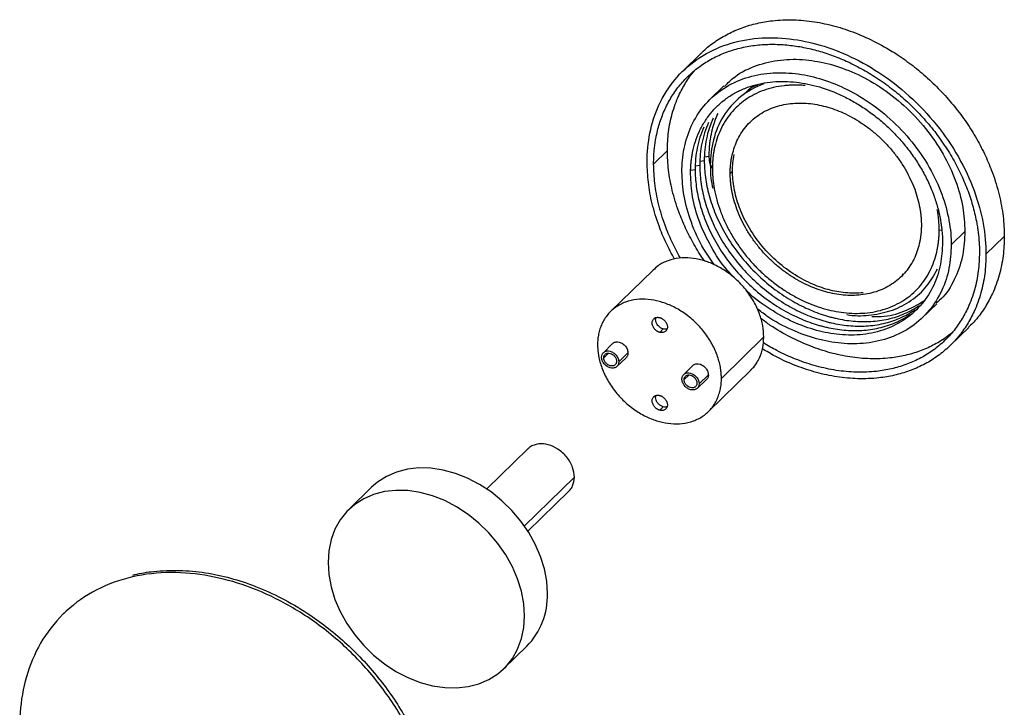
# Paper-space layout '_Trimétrica' of a CAD drawing. Header units: millimetres. Extents: x -3039 to -2574, y -234 to 221.
# Tile 3 of 3: x -2775 to -2574, y 81 to 221. Entities that reach past the tile are written whole.
import ezdxf

# ---------------------------------------------------------------- set-up
doc = ezdxf.new("R2010")
doc.units = ezdxf.units.MM

psp = doc.layouts.new('_Trimétrica')

# ---------------------------------------------------------------- linework, layer by layer
at = {"color": 7, "linetype": 'Continuous', "lineweight": 25}
for p, q in [((-2636.09, 214.64), (-2639.83, 210.99)), ((-2631.44, 208), (-2634.24, 205.26)), ((-2645.75, 192.09), (-2642.95, 194.83)), ((-2634.5, 193.69), (-2634.36, 192.2)), ((-2634.21, 191.89), (-2633.79, 191.19)), ((-2630.16, 190.21), (-2629.69, 190.66)), ((-2585.17, 175.63), (-2582.37, 178.36)), ((-2578.09, 173.71), (-2574.36, 177.35)), ((-2645.87, 170.5), (-2654.51, 162.07)), ((-2594.95, 169.71), (-2595.17, 169.51)), ((-2590.94, 160.89), (-2588.13, 163.63)), ((-2643.8, 158.51), (-2644.5, 157.82)), ((-2585.35, 155.17), (-2581.61, 158.82)), ((-2631.95, 148.45), (-2623.32, 156.88)), ((-2654.14, 155.52), (-2655.99, 153.68)), ((-2653.24, 150.86), (-2651.35, 152.66)), ((-2652.86, 151.8), (-2650.97, 153.62)), ((-2637.78, 151.08), (-2639.63, 149.23)), ((-2636.5, 147.36), (-2634.61, 149.17)), ((-2634.61, 141.68), (-2625.97, 150.11)), ((-2636.88, 146.41), (-2634.99, 148.21)), ((-2643.8, 142.65), (-2644.5, 141.97)), ((-2671.38, 134.08), (-2679.73, 125.93)), ((-2703.16, 126.28), (-2707.83, 121.72)), ((-2671.35, 117.35), (-2663, 125.49)), ((-2765.41, 100.99), (-2765.89, 100.53)), ((-2676.24, 89.36), (-2671.57, 93.91))]:
    psp.add_line(p, q, dxfattribs=at)
at = {"color": 8, "linetype": 'Continuous', "lineweight": 25}
for p, q in [((-2636.29, 192.65), (-2635.44, 192.78)), ((-2635.36, 193.56), (-2634.5, 193.69)), ((-2638.16, 190.83), (-2637.3, 190.96)), ((-2637.23, 191.74), (-2636.37, 191.87)), ((-2587.62, 178.64), (-2587.18, 178.71)), ((-2655.91, 152.63), (-2654.96, 153.57)), ((-2639.55, 148.19), (-2638.6, 149.12)), ((-2672.12, 118.35), (-2661.89, 128.34))]:
    psp.add_line(p, q, dxfattribs=at)
at = {"color": 7, "linetype": 'Continuous', "lineweight": 25, "flags": 128}
for points in [[(-2667.37, 104.66), (-2667.52, 107.13), (-2667.99, 109.65), (-2668.77, 112.18), (-2669.84, 114.67), (-2671.18, 117.09), (-2672.79, 119.4), (-2674.62, 121.57), (-2676.65, 123.55), (-2678.85, 125.32), (-2681.18, 126.85), (-2683.62, 128.12), (-2686.11, 129.1), (-2688.62, 129.78), (-2691.11, 130.15), (-2693.54, 130.21), (-2695.88, 129.95), (-2698.08, 129.37), (-2700.11, 128.49), (-2701.94, 127.33), (-2703.16, 126.28)], [(-2672.03, 100.1), (-2672.19, 102.58), (-2672.66, 105.1), (-2673.44, 107.62), (-2674.51, 110.11), (-2675.85, 112.54), (-2677.45, 114.85), (-2679.28, 117.01), (-2681.32, 118.99), (-2683.52, 120.76), (-2685.85, 122.29), (-2688.28, 123.56), (-2690.78, 124.54), (-2693.29, 125.23), (-2695.78, 125.6), (-2698.21, 125.65), (-2700.55, 125.39), (-2702.75, 124.82), (-2704.78, 123.94), (-2706.61, 122.77), (-2708.21, 121.33), (-2709.56, 119.64), (-2710.63, 117.73), (-2711.4, 115.63), (-2711.87, 113.36), (-2712.03, 110.98), (-2711.87, 108.5), (-2711.4, 105.98), (-2710.63, 103.46), (-2709.56, 100.97), (-2708.21, 98.54), (-2706.61, 96.23), (-2704.78, 94.07), (-2702.75, 92.09), (-2700.55, 90.32), (-2698.21, 88.79), (-2695.78, 87.52), (-2693.29, 86.54), (-2690.78, 85.85), (-2688.28, 85.48), (-2685.85, 85.43), (-2683.52, 85.69), (-2681.32, 86.26), (-2679.28, 87.14), (-2677.45, 88.31), (-2675.85, 89.75), (-2674.51, 91.44), (-2673.44, 93.35), (-2672.66, 95.46), (-2672.19, 97.72), (-2672.03, 100.1)]]:
    psp.add_lwpolyline(points, dxfattribs=at)
at = {"color": 7, "linetype": 'Continuous', "lineweight": 25}
psp.add_arc((-2682.03, 104.2), 14.67, 315.4737, 1.792, dxfattribs=at)
for points, knots in [([(-2636.07, 214.61), (-2635.93, 214.77), (-2635.09, 215.67), (-2633.27, 217.03), (-2630.64, 218.64), (-2627.77, 219.89), (-2624.74, 220.78), (-2621.26, 221.37), (-2617.34, 221.53), (-2613.08, 221.14), (-2608.85, 220.23), (-2604.63, 218.84), (-2600.36, 216.91), (-2596.45, 214.63), (-2592.97, 212.14), (-2589.94, 209.61), (-2587.07, 206.8), (-2584.42, 203.76), (-2582.03, 200.55), (-2579.94, 197.2), (-2578.17, 193.78), (-2576.58, 189.97), (-2575.33, 185.84), (-2574.51, 181.48), (-2574.41, 178.71), (-2574.36, 177.35)], [0, 0, 0, 0, 0.0086861, 0.0503878, 0.0920895, 0.1335694, 0.1746127, 0.215018, 0.2675709, 0.3183018, 0.3669252, 0.4155486, 0.4662795, 0.5188324, 0.5592377, 0.600281, 0.6417609, 0.6834626, 0.7251643, 0.7666442, 0.8076875, 0.8480928, 0.9006457, 0.9513766, 1, 1, 1, 1]), ([(-2647.08, 192.45), (-2647.08, 194.42), (-2646.9, 196.42), (-2646.11, 200.34), (-2645.5, 202.27), (-2643.82, 205.93), (-2642.75, 207.66), (-2640.17, 210.78), (-2638.66, 212.17), (-2635.29, 214.52), (-2633.43, 215.48), (-2629.49, 216.9), (-2627.41, 217.38), (-2623.16, 217.85), (-2621, 217.85), (-2616.73, 217.46), (-2614.62, 217.06), (-2610.55, 215.96), (-2608.45, 215.21), (-2604.18, 213.28), (-2602.01, 212.1), (-2597.77, 209.32), (-2595.68, 207.72), (-2591.74, 204.15), (-2589.88, 202.18), (-2586.51, 198), (-2585.01, 195.79), (-2582.43, 191.27), (-2581.36, 188.96), (-2579.68, 184.38), (-2579.07, 182.12), (-2578.28, 177.77), (-2578.09, 175.68), (-2578.09, 173.71)], [0, 0, 0, 0, 0.0625, 0.0625, 0.125, 0.125, 0.1875, 0.1875, 0.25, 0.25, 0.3125, 0.3125, 0.375, 0.375, 0.4375, 0.4375, 0.5, 0.5, 0.5625, 0.5625, 0.625, 0.625, 0.6875, 0.6875, 0.75, 0.75, 0.8125, 0.8125, 0.875, 0.875, 0.9375, 0.9375, 1, 1, 1, 1]), ([(-2645.75, 192.09), (-2645.75, 192.27), (-2645.75, 192.63), (-2645.74, 193.16), (-2645.71, 193.69), (-2645.68, 194.21), (-2645.64, 194.73), (-2645.59, 195.25), (-2645.53, 195.77), (-2645.46, 196.28), (-2645.38, 196.79), (-2645.3, 197.29), (-2645.05, 198.6), (-2644.51, 200.65), (-2643.46, 203.36), (-2642.09, 205.91), (-2640.38, 208.27), (-2638.38, 210.39), (-2636.08, 212.23), (-2633.54, 213.77), (-2630.79, 214.96), (-2627.87, 215.82), (-2624.86, 216.33), (-2621.77, 216.52), (-2618.69, 216.38), (-2615.62, 215.96), (-2612.59, 215.27), (-2609.55, 214.31), (-2606.48, 213.06), (-2603.41, 211.53), (-2600.32, 209.66), (-2597.3, 207.52), (-2594.39, 205.07), (-2591.64, 202.38), (-2589.09, 199.46), (-2586.8, 196.37), (-2584.79, 193.17), (-2583.09, 189.87), (-2581.72, 186.58), (-2580.66, 183.3), (-2580.09, 180.8), (-2579.8, 179.05), (-2579.66, 178.04), (-2579.55, 177.04), (-2579.48, 176.04), (-2579.43, 175.05), (-2579.42, 174.39), (-2579.42, 174.07)], [0, 0, 0, 0, 0.005308, 0.010609, 0.015905, 0.021198, 0.026488, 0.031777, 0.037068, 0.04236, 0.047656, 0.052958, 0.058266, 0.089137, 0.120009, 0.152167, 0.184325, 0.217167, 0.25001, 0.282852, 0.315695, 0.347853, 0.380012, 0.410883, 0.441755, 0.470877, 0.500001, 0.529123, 0.558247, 0.589118, 0.61999, 0.652148, 0.684306, 0.717148, 0.749991, 0.782833, 0.815676, 0.847834, 0.879993, 0.910864, 0.941736, 0.951462, 0.961169, 0.970868, 0.980566, 0.990274, 1, 1, 1, 1]), ([(-2631.33, 207.88), (-2630.64, 208.58), (-2628.81, 210.42), (-2624.9, 212.28), (-2620.02, 213.44), (-2614.9, 213.47), (-2609.79, 212.53), (-2604.67, 210.69), (-2599.56, 207.88), (-2594.65, 204.07), (-2590.26, 199.43), (-2586.7, 194.21), (-2584.17, 188.76), (-2582.64, 183.39), (-2582.46, 180.01), (-2582.37, 178.36)], [0, 0, 0, 0, 0.050393, 0.133553, 0.214984, 0.293166, 0.366929, 0.440692, 0.518873, 0.600305, 0.683464, 0.766624, 0.848056, 0.926237, 1, 1, 1, 1]), ([(-2642.95, 194.83), (-2642.91, 196.11), (-2642.81, 198.72), (-2642.02, 202.48), (-2640.82, 205.81), (-2639.27, 208.62), (-2638.18, 210.28), (-2637.48, 211.02), (-2637.45, 211.05)], [0, 0, 0, 0, 0.206575, 0.422103, 0.645371, 0.817031, 0.991402, 1, 1, 1, 1]), ([(-2640, 190.53), (-2640, 192.1), (-2639.86, 193.68), (-2639.23, 196.8), (-2638.75, 198.34), (-2637.41, 201.24), (-2636.56, 202.62), (-2634.51, 205.1), (-2633.31, 206.2), (-2630.64, 208.07), (-2629.16, 208.83), (-2626.02, 209.97), (-2624.37, 210.34), (-2620.99, 210.72), (-2619.27, 210.72), (-2615.88, 210.41), (-2614.2, 210.09), (-2610.97, 209.21), (-2609.3, 208.62), (-2605.9, 207.09), (-2604.18, 206.15), (-2600.81, 203.94), (-2599.15, 202.66), (-2596.02, 199.82), (-2594.54, 198.26), (-2591.86, 194.94), (-2590.66, 193.18), (-2588.61, 189.59), (-2587.76, 187.75), (-2586.43, 184.12), (-2585.94, 182.32), (-2585.31, 178.86), (-2585.17, 177.19), (-2585.17, 175.63)], [0, 0, 0, 0, 0.0625, 0.0625, 0.125, 0.125, 0.1875, 0.1875, 0.25, 0.25, 0.3125, 0.3125, 0.375, 0.375, 0.4375, 0.4375, 0.5, 0.5, 0.5625, 0.5625, 0.625, 0.625, 0.6875, 0.6875, 0.75, 0.75, 0.8125, 0.8125, 0.875, 0.875, 0.9375, 0.9375, 1, 1, 1, 1]), ([(-2638.24, 190.05), (-2638.23, 190.2), (-2638.23, 190.51), (-2638.22, 190.96), (-2638.2, 191.41), (-2638.17, 191.85), (-2638.13, 192.29), (-2638.08, 192.73), (-2638.03, 193.17), (-2637.96, 193.6), (-2637.89, 194.03), (-2637.69, 195.07), (-2637.28, 196.67), (-2636.46, 198.76), (-2635.4, 200.73), (-2634.08, 202.56), (-2632.53, 204.2), (-2630.76, 205.63), (-2628.79, 206.81), (-2626.66, 207.74), (-2624.41, 208.4), (-2622.08, 208.8), (-2619.69, 208.94), (-2616.55, 208.8), (-2612.59, 208.08), (-2608.63, 206.65), (-2605.49, 205.08), (-2603.1, 203.64), (-2600.77, 201.98), (-2598.51, 200.09), (-2596.39, 198.01), (-2594.42, 195.75), (-2592.64, 193.36), (-2591.09, 190.88), (-2589.77, 188.33), (-2588.71, 185.79), (-2587.9, 183.25), (-2587.45, 181.26), (-2587.21, 179.81), (-2587.09, 178.87), (-2587, 177.95), (-2586.95, 177.02), (-2586.94, 176.41), (-2586.94, 176.11)], [0, 0, 0, 0, 0.005839, 0.01167, 0.017495, 0.023317, 0.029136, 0.034956, 0.040777, 0.046602, 0.052434, 0.058273, 0.089148, 0.120023, 0.152185, 0.184348, 0.217194, 0.250041, 0.282887, 0.315734, 0.347896, 0.380058, 0.410933, 0.441809, 0.500001, 0.558193, 0.589068, 0.619944, 0.652106, 0.684268, 0.717114, 0.749961, 0.782808, 0.815655, 0.847816, 0.879979, 0.910854, 0.94173, 0.953399, 0.965045, 0.976684, 0.98833, 1, 1, 1, 1]), ([(-2623.35, 208.38), (-2625.07, 207.76), (-2626.66, 206.88), (-2629.42, 204.65), (-2630.6, 203.32), (-2632.46, 200.34), (-2633.13, 198.71), (-2634.01, 195.34), (-2634.21, 193.6), (-2634.21, 191.89)], [0, 0, 0, 0, 0.25, 0.25, 0.5, 0.5, 0.75, 0.75, 1, 1, 1, 1]), ([(-2614.9, 208.06), (-2615.05, 208.07), (-2615.34, 208.1), (-2615.78, 208.12), (-2616.22, 208.14), (-2616.65, 208.15), (-2617.08, 208.15), (-2617.51, 208.15), (-2617.94, 208.13), (-2618.36, 208.11), (-2618.78, 208.07), (-2619.79, 207.97), (-2621.34, 207.71), (-2623.37, 207.11), (-2625.28, 206.28), (-2627.06, 205.21), (-2628.65, 203.93), (-2630.05, 202.45), (-2631.24, 200.81), (-2632.19, 199.03), (-2632.92, 197.15), (-2633.33, 195.58), (-2633.55, 194.39), (-2633.65, 193.61), (-2633.73, 192.81), (-2633.78, 192.01), (-2633.78, 191.46), (-2633.79, 191.19)], [0, 0, 0, 0, 0.014013, 0.028004, 0.04198, 0.055946, 0.069906, 0.083866, 0.097832, 0.111808, 0.1258, 0.139814, 0.212606, 0.2854, 0.359741, 0.434084, 0.508425, 0.582768, 0.65556, 0.728355, 0.798234, 0.868116, 0.894528, 0.920887, 0.947228, 0.973587, 1, 1, 1, 1]), ([(-2624.61, 208.16), (-2625.19, 207.92), (-2626.08, 207.56), (-2626.73, 206.9), (-2626.95, 206.67)], [0, 0, 0, 0, 0.655459, 1, 1, 1, 1]), ([(-2630.16, 190.21), (-2630.16, 190.33), (-2630.16, 190.59), (-2630.15, 190.97), (-2630.13, 191.35), (-2630.1, 191.72), (-2630.06, 192.09), (-2630.02, 192.46), (-2629.97, 192.83), (-2629.91, 193.19), (-2629.75, 194), (-2629.43, 195.23), (-2628.81, 196.82), (-2628.01, 198.31), (-2627.01, 199.7), (-2625.83, 200.94), (-2624.49, 202.02), (-2622.99, 202.92), (-2621.38, 203.62), (-2619.67, 204.13), (-2617.9, 204.43), (-2616.09, 204.53), (-2613.71, 204.43), (-2610.7, 203.88), (-2607.7, 202.8), (-2605.32, 201.61), (-2603.51, 200.51), (-2601.74, 199.25), (-2600.03, 197.82), (-2598.41, 196.24), (-2596.92, 194.53), (-2595.57, 192.72), (-2594.4, 190.83), (-2593.4, 188.9), (-2592.59, 186.97), (-2591.97, 185.05), (-2591.63, 183.54), (-2591.45, 182.44), (-2591.36, 181.73), (-2591.29, 181.02), (-2591.25, 180.32), (-2591.25, 179.86), (-2591.25, 179.63)], [0, 0, 0, 0, 0.006487, 0.012965, 0.019436, 0.025903, 0.032369, 0.038836, 0.045307, 0.051785, 0.058273, 0.089147, 0.120023, 0.152185, 0.184348, 0.217194, 0.250041, 0.282887, 0.315734, 0.347896, 0.380058, 0.410933, 0.441809, 0.500001, 0.558193, 0.589068, 0.619944, 0.652105, 0.684268, 0.717114, 0.749961, 0.782807, 0.815655, 0.847816, 0.879979, 0.910854, 0.94173, 0.953399, 0.965045, 0.976684, 0.98833, 1, 1, 1, 1]), ([(-2634.57, 200.53), (-2635.19, 199.17), (-2635.65, 197.74), (-2636.23, 194.82), (-2636.37, 193.34), (-2636.37, 191.87)], [0, 0, 0, 0, 0.5, 0.5, 1, 1, 1, 1]), ([(-2633.63, 201.44), (-2634.26, 200.08), (-2634.71, 198.65), (-2635.3, 195.73), (-2635.44, 194.25), (-2635.44, 192.78)], [0, 0, 0, 0, 0.5, 0.5, 1, 1, 1, 1]), ([(-2632.7, 202.36), (-2632.76, 202.22), (-2632.88, 201.95), (-2633.05, 201.55), (-2633.21, 201.13), (-2633.36, 200.72), (-2633.5, 200.29), (-2633.64, 199.87), (-2633.76, 199.43), (-2633.87, 198.99), (-2633.98, 198.55), (-2634.1, 197.97), (-2634.23, 197.25), (-2634.35, 196.38), (-2634.44, 195.5), (-2634.49, 194.6), (-2634.5, 194), (-2634.5, 193.69)], [0, 0, 0, 0, 0.051574, 0.103071, 0.15451, 0.205911, 0.257292, 0.308674, 0.360076, 0.411516, 0.463016, 0.514593, 0.611803, 0.708819, 0.80577, 0.902787, 1, 1, 1, 1]), ([(-2635.5, 199.62), (-2636.13, 198.26), (-2636.58, 196.83), (-2637.17, 193.91), (-2637.3, 192.43), (-2637.3, 190.96)], [0, 0, 0, 0, 0.5, 0.5, 1, 1, 1, 1]), ([(-2635.36, 172.31), (-2635.42, 172.39), (-2636.24, 173.5), (-2637.57, 175.75), (-2639.29, 179.02), (-2640.81, 182.69), (-2642.02, 186.66), (-2642.81, 190.85), (-2642.91, 193.52), (-2642.95, 194.83)], [0, 0, 0, 0, 0.011457, 0.160654, 0.30828, 0.453612, 0.642637, 0.825109, 1, 1, 1, 1]), ([(-2641.49, 172.71), (-2642.09, 173.82), (-2643.29, 176.04), (-2644.85, 179.83), (-2646.11, 183.96), (-2646.93, 188.32), (-2647.03, 191.1), (-2647.08, 192.45)], [0, 0, 0, 0, 0.1727793, 0.3465802, 0.5726333, 0.7908493, 1, 1, 1, 1]), ([(-2635.44, 192.78), (-2635.44, 191.69), (-2635.36, 190.54), (-2635.04, 188.16), (-2634.79, 186.93), (-2634.1, 184.42), (-2633.67, 183.15), (-2632.6, 180.59), (-2631.97, 179.31), (-2630.54, 176.78), (-2629.73, 175.54), (-2627.95, 173.15), (-2626.98, 172), (-2624.92, 169.82), (-2623.84, 168.8), (-2621.58, 166.91), (-2620.41, 166.04), (-2618.04, 164.49), (-2616.84, 163.8), (-2614.45, 162.61), (-2613.26, 162.1), (-2611.51, 161.47), (-2610.93, 161.28), (-2610.07, 161.03), (-2609.79, 160.95), (-2609.22, 160.81), (-2608.93, 160.74), (-2607.49, 160.41), (-2606.31, 160.21), (-2603.93, 159.99), (-2602.73, 159.97), (-2600.34, 160.1), (-2599.16, 160.27), (-2596.86, 160.79), (-2595.74, 161.16), (-2593.6, 162.09), (-2592.59, 162.65), (-2591.65, 163.31)], [0, 0, 0, 0, 0.0625, 0.0625, 0.125, 0.125, 0.1875, 0.1875, 0.25, 0.25, 0.3125, 0.3125, 0.375, 0.375, 0.4375, 0.4375, 0.5, 0.5, 0.5625, 0.5625, 0.625, 0.625, 0.65625, 0.65625, 0.671875, 0.671875, 0.6875, 0.6875, 0.75, 0.75, 0.8125, 0.8125, 0.875, 0.875, 0.9375, 0.9375, 1, 1, 1, 1]), ([(-2640.28, 172.92), (-2640.3, 172.96), (-2640.99, 174.06), (-2642.07, 176.3), (-2643.62, 179.95), (-2644.82, 183.93), (-2645.61, 188.12), (-2645.71, 190.79), (-2645.75, 192.09)], [0, 0, 0, 0, 0.006158, 0.180958, 0.35304, 0.576858, 0.792917, 1, 1, 1, 1]), ([(-2633.31, 171.51), (-2634.08, 172.59), (-2636.07, 175.34), (-2638.18, 180.14), (-2639.74, 185.5), (-2639.92, 188.89), (-2640, 190.53)], [0, 0, 0, 0, 0.182275, 0.467603, 0.741542, 1, 1, 1, 1]), ([(-2637.3, 190.96), (-2637.3, 189.86), (-2637.23, 188.71), (-2636.9, 186.33), (-2636.65, 185.11), (-2635.97, 182.6), (-2635.53, 181.32), (-2634.47, 178.77), (-2633.84, 177.48), (-2632.4, 174.96), (-2631.59, 173.72), (-2629.82, 171.33), (-2628.85, 170.17), (-2626.79, 168), (-2625.7, 166.97), (-2623.45, 165.08), (-2622.28, 164.22), (-2619.91, 162.67), (-2618.71, 161.98), (-2616.32, 160.79), (-2615.13, 160.28), (-2613.37, 159.65), (-2612.79, 159.46), (-2611.94, 159.21), (-2611.65, 159.13), (-2611.09, 158.98), (-2610.8, 158.91), (-2609.36, 158.58), (-2608.18, 158.39), (-2605.8, 158.17), (-2604.59, 158.14), (-2602.21, 158.28), (-2601.03, 158.44), (-2598.72, 158.97), (-2597.6, 159.34), (-2595.47, 160.27), (-2594.46, 160.83), (-2593.52, 161.48)], [0, 0, 0, 0, 0.0625, 0.0625, 0.125, 0.125, 0.1875, 0.1875, 0.25, 0.25, 0.3125, 0.3125, 0.375, 0.375, 0.4375, 0.4375, 0.5, 0.5, 0.5625, 0.5625, 0.625, 0.625, 0.65625, 0.65625, 0.671875, 0.671875, 0.6875, 0.6875, 0.75, 0.75, 0.8125, 0.8125, 0.875, 0.875, 0.9375, 0.9375, 1, 1, 1, 1]), ([(-2636.37, 191.87), (-2636.37, 190.77), (-2636.29, 189.62), (-2635.97, 187.25), (-2635.72, 186.02), (-2635.04, 183.51), (-2634.6, 182.23), (-2633.53, 179.68), (-2632.91, 178.4), (-2631.47, 175.87), (-2630.66, 174.63), (-2628.88, 172.24), (-2627.91, 171.09), (-2625.86, 168.91), (-2624.77, 167.88), (-2622.51, 166), (-2621.35, 165.13), (-2618.98, 163.58), (-2617.78, 162.89), (-2615.39, 161.7), (-2614.19, 161.19), (-2612.44, 160.56), (-2611.86, 160.37), (-2611, 160.12), (-2610.72, 160.04), (-2610.15, 159.89), (-2609.87, 159.82), (-2608.42, 159.49), (-2607.24, 159.3), (-2604.86, 159.08), (-2603.66, 159.05), (-2601.28, 159.19), (-2600.09, 159.36), (-2597.79, 159.88), (-2596.67, 160.25), (-2594.54, 161.18), (-2593.52, 161.74), (-2592.58, 162.4)], [0, 0, 0, 0, 0.0625, 0.0625, 0.125, 0.125, 0.1875, 0.1875, 0.25, 0.25, 0.3125, 0.3125, 0.375, 0.375, 0.4375, 0.4375, 0.5, 0.5, 0.5625, 0.5625, 0.625, 0.625, 0.65625, 0.65625, 0.671875, 0.671875, 0.6875, 0.6875, 0.75, 0.75, 0.8125, 0.8125, 0.875, 0.875, 0.9375, 0.9375, 1, 1, 1, 1]), ([(-2634.21, 191.89), (-2634.2, 190.45), (-2634.19, 188.9), (-2633.74, 187.31), (-2633.71, 187.19)], [0, 0, 0, 0, 0.924154, 1, 1, 1, 1]), ([(-2633.79, 191.19), (-2633.79, 191.04), (-2633.78, 190.74), (-2633.77, 190.28), (-2633.75, 189.82), (-2633.71, 189.35), (-2633.67, 188.89), (-2633.62, 188.42), (-2633.56, 187.96), (-2633.48, 187.49), (-2633.3, 186.43), (-2632.92, 184.76), (-2632.19, 182.48), (-2631.24, 180.19), (-2630.05, 177.9), (-2628.65, 175.66), (-2627.06, 173.51), (-2625.28, 171.48), (-2623.37, 169.61), (-2621.34, 167.91), (-2619.24, 166.42), (-2617.09, 165.12), (-2614.27, 163.71), (-2610.7, 162.42), (-2607.14, 161.77), (-2604.32, 161.65), (-2602.16, 161.77), (-2600.07, 162.13), (-2598.04, 162.73), (-2596.12, 163.56), (-2594.35, 164.63), (-2592.75, 165.91), (-2591.36, 167.38), (-2590.17, 169.03), (-2589.22, 170.8), (-2588.48, 172.69), (-2588.08, 174.25), (-2587.86, 175.45), (-2587.75, 176.23), (-2587.68, 177.02), (-2587.63, 177.83), (-2587.62, 178.37), (-2587.62, 178.64)], [0, 0, 0, 0, 0.006487, 0.012965, 0.019436, 0.025903, 0.032369, 0.038836, 0.045307, 0.051785, 0.058273, 0.089147, 0.120023, 0.152185, 0.184348, 0.217194, 0.250041, 0.282887, 0.315734, 0.347896, 0.380058, 0.410933, 0.441809, 0.500001, 0.558193, 0.589068, 0.619944, 0.652106, 0.684268, 0.717114, 0.749961, 0.782807, 0.815655, 0.847816, 0.879979, 0.910854, 0.94173, 0.953399, 0.965045, 0.976684, 0.98833, 1, 1, 1, 1]), ([(-2610.24, 166.52), (-2611.38, 166.83), (-2612.57, 167.25), (-2614.98, 168.34), (-2616.2, 169), (-2618.6, 170.57), (-2619.77, 171.48), (-2622, 173.49), (-2623.05, 174.6), (-2624.95, 176.96), (-2625.8, 178.2), (-2627.25, 180.76), (-2627.85, 182.06), (-2628.8, 184.64), (-2629.15, 185.91), (-2629.59, 188.37), (-2629.69, 189.55), (-2629.69, 190.66)], [0, 0, 0, 0, 0.125, 0.125, 0.25, 0.25, 0.375, 0.375, 0.5, 0.5, 0.625, 0.625, 0.75, 0.75, 0.875, 0.875, 1, 1, 1, 1]), ([(-2629.28, 168.9), (-2629.77, 169.4), (-2631.66, 171.33), (-2634.16, 175.25), (-2636.56, 180.32), (-2637.98, 185.34), (-2638.15, 188.51), (-2638.24, 190.05)], [0, 0, 0, 0, 0.084862, 0.325286, 0.560713, 0.786744, 1, 1, 1, 1]), ([(-2591.25, 179.63), (-2591.25, 179.5), (-2591.25, 179.25), (-2591.26, 178.87), (-2591.28, 178.49), (-2591.31, 178.11), (-2591.35, 177.74), (-2591.39, 177.37), (-2591.44, 177.01), (-2591.5, 176.65), (-2591.66, 175.84), (-2591.97, 174.61), (-2592.59, 173.02), (-2593.4, 171.53), (-2594.4, 170.14), (-2595.57, 168.89), (-2596.92, 167.81), (-2598.41, 166.91), (-2600.03, 166.21), (-2601.74, 165.71), (-2603.51, 165.41), (-2605.32, 165.3), (-2607.7, 165.41), (-2610.7, 165.95), (-2613.71, 167.04), (-2616.09, 168.23), (-2617.9, 169.32), (-2619.67, 170.58), (-2621.38, 172.02), (-2622.99, 173.59), (-2624.49, 175.31), (-2625.83, 177.12), (-2627.01, 179), (-2628.01, 180.93), (-2628.81, 182.86), (-2629.43, 184.79), (-2629.78, 186.3), (-2629.96, 187.4), (-2630.05, 188.11), (-2630.11, 188.81), (-2630.15, 189.51), (-2630.16, 189.98), (-2630.16, 190.21)], [0, 0, 0, 0, 0.006487, 0.012965, 0.019436, 0.025903, 0.032369, 0.038836, 0.045307, 0.051785, 0.058273, 0.089147, 0.120023, 0.152185, 0.184348, 0.217194, 0.250041, 0.282887, 0.315734, 0.347896, 0.380058, 0.410933, 0.441809, 0.500001, 0.558193, 0.589068, 0.619944, 0.652105, 0.684268, 0.717114, 0.749961, 0.782807, 0.815655, 0.847816, 0.879979, 0.910854, 0.94173, 0.953399, 0.965045, 0.976684, 0.98833, 1, 1, 1, 1]), ([(-2587.62, 178.64), (-2587.62, 178.8), (-2587.62, 179.1), (-2587.64, 179.56), (-2587.66, 180.02), (-2587.7, 180.48), (-2587.74, 180.95), (-2587.79, 181.41), (-2587.85, 181.88), (-2587.92, 182.35), (-2587.98, 182.66), (-2588.01, 182.82)], [0, 0, 0, 0, 0.111324, 0.222488, 0.333537, 0.444517, 0.555475, 0.666456, 0.777506, 0.888672, 1, 1, 1, 1]), ([(-2582.37, 178.36), (-2582.46, 176.76), (-2582.63, 173.47), (-2584.2, 168.97), (-2586.07, 165.61), (-2587.76, 164.16), (-2588.24, 163.74)], [0, 0, 0, 0, 0.277156, 0.570913, 0.876883, 1, 1, 1, 1]), ([(-2574.36, 177.35), (-2574.41, 176.02), (-2574.51, 173.3), (-2575.33, 169.38), (-2576.58, 165.93), (-2578.18, 162.99), (-2579.8, 160.69), (-2581.07, 159.41), (-2581.64, 158.84)], [0, 0, 0, 0, 0.182692, 0.373303, 0.570759, 0.722573, 0.876784, 1, 1, 1, 1]), ([(-2586.94, 176.11), (-2587.02, 174.62), (-2587.19, 171.54), (-2588.62, 167.29), (-2590.99, 163.48), (-2594.32, 160.41), (-2598.42, 158.3), (-2603.02, 157.24), (-2607.8, 157.21), (-2612.58, 158.09), (-2617.38, 159.8), (-2622.11, 162.49), (-2625.34, 164.72), (-2626.73, 166.2), (-2626.78, 166.26)], [0, 0, 0, 0, 0.084819, 0.174719, 0.268356, 0.36398, 0.459604, 0.553241, 0.643141, 0.72796, 0.812779, 0.902679, 0.996316, 1, 1, 1, 1]), ([(-2585.17, 175.63), (-2585.26, 174.03), (-2585.44, 170.74), (-2586.97, 166.21), (-2589.5, 162.13), (-2593.06, 158.85), (-2597.45, 156.59), (-2602.36, 155.46), (-2607.47, 155.43), (-2612.59, 156.35), (-2617.69, 158.23), (-2621.82, 160.36), (-2624.04, 162.15), (-2624.7, 162.68)], [0, 0, 0, 0, 0.090109, 0.185616, 0.285094, 0.386682, 0.48827, 0.587748, 0.683255, 0.773364, 0.863473, 0.95898, 1, 1, 1, 1]), ([(-2623.32, 156.88), (-2623.36, 157.63), (-2623.45, 159.19), (-2624.15, 161.66), (-2625.31, 164.16), (-2626.95, 166.56), (-2628.96, 168.7), (-2631.22, 170.44), (-2633.57, 171.74), (-2635.92, 172.59), (-2638.27, 173.02), (-2640.63, 173), (-2642.87, 172.47), (-2644.67, 171.62), (-2645.51, 170.77), (-2645.83, 170.45)], [0, 0, 0, 0, 0.073763, 0.151944, 0.233376, 0.316536, 0.399695, 0.481127, 0.559308, 0.633071, 0.706834, 0.785016, 0.866447, 0.949607, 1, 1, 1, 1]), ([(-2578.09, 173.71), (-2578.14, 172.37), (-2578.24, 169.65), (-2579.07, 165.74), (-2580.32, 162.29), (-2581.9, 159.35), (-2583.67, 156.89), (-2585.77, 154.68), (-2588.15, 152.76), (-2590.8, 151.16), (-2593.67, 149.92), (-2596.7, 149.03), (-2600.18, 148.44), (-2604.1, 148.28), (-2608.37, 148.67), (-2612.59, 149.57), (-2616.8, 150.98), (-2620.52, 152.59), (-2622.75, 153.95), (-2623.61, 154.47)], [0, 0, 0, 0, 0.063609, 0.129975, 0.198724, 0.251582, 0.305274, 0.359538, 0.414092, 0.468646, 0.522909, 0.576602, 0.62946, 0.698209, 0.764575, 0.828184, 0.891792, 0.958158, 1, 1, 1, 1]), ([(-2579.42, 174.07), (-2579.47, 172.79), (-2579.56, 170.17), (-2580.35, 166.41), (-2581.56, 163.09), (-2583.08, 160.26), (-2584.79, 157.89), (-2586.8, 155.77), (-2589.09, 153.93), (-2591.64, 152.39), (-2594.4, 151.19), (-2597.31, 150.34), (-2600.66, 149.77), (-2604.42, 149.62), (-2608.53, 149.99), (-2612.59, 150.86), (-2616.64, 152.21), (-2620.3, 153.81), (-2622.52, 155.16), (-2623.43, 155.72)], [0, 0, 0, 0, 0.063346, 0.129438, 0.197903, 0.250542, 0.304013, 0.358053, 0.412381, 0.466709, 0.520749, 0.57422, 0.626859, 0.695324, 0.761416, 0.824762, 0.888108, 0.9542, 1, 1, 1, 1]), ([(-2606.4, 161.44), (-2606.23, 161.41), (-2604.51, 161.08), (-2601.3, 161.28), (-2597, 162.2), (-2593.18, 164.2), (-2590.01, 167.03), (-2588.63, 169.53), (-2587.95, 170.77)], [0, 0, 0, 0, 0.02137, 0.209189, 0.404816, 0.604594, 0.804373, 1, 1, 1, 1]), ([(-2603.08, 165.89), (-2604.27, 165.76), (-2605.49, 165.76), (-2607.9, 165.98), (-2609.09, 166.2), (-2610.24, 166.52)], [0, 0, 0, 0, 0.5, 0.5, 1, 1, 1, 1]), ([(-2631.95, 148.45), (-2631.96, 148.56), (-2631.96, 148.77), (-2631.97, 149.09), (-2631.99, 149.42), (-2632.02, 149.74), (-2632.06, 150.07), (-2632.11, 150.4), (-2632.21, 151.03), (-2632.43, 151.96), (-2632.83, 153.21), (-2633.35, 154.46), (-2634.21, 156.13), (-2635.58, 158.14), (-2637.6, 160.27), (-2639.86, 162.02), (-2642.21, 163.31), (-2644.56, 164.16), (-2646.91, 164.59), (-2649.26, 164.57), (-2651.52, 164.05), (-2653.53, 163.01), (-2654.9, 161.75), (-2655.77, 160.55), (-2656.29, 159.58), (-2656.69, 158.55), (-2656.92, 157.67), (-2657.05, 156.94), (-2657.11, 156.4), (-2657.15, 155.86), (-2657.16, 155.49), (-2657.16, 155.3)], [0, 0, 0, 0, 0.008344, 0.016674, 0.024996, 0.033314, 0.041636, 0.049966, 0.058311, 0.089206, 0.120102, 0.152285, 0.18447, 0.250119, 0.315767, 0.380052, 0.441771, 0.500002, 0.558232, 0.619951, 0.684236, 0.749885, 0.815534, 0.847716, 0.879901, 0.910796, 0.941693, 0.956284, 0.970846, 0.985408, 1, 1, 1, 1]), ([(-2601.36, 161.03), (-2600.7, 161.02), (-2598.38, 160.98), (-2594.67, 161.94), (-2592.04, 163.45), (-2590.72, 164.22)], [0, 0, 0, 0, 0.162114, 0.576658, 1, 1, 1, 1]), ([(-2644.5, 157.82), (-2644.54, 157.83), (-2644.62, 157.86), (-2644.74, 157.9), (-2644.85, 157.95), (-2644.96, 158.01), (-2645.14, 158.12), (-2645.36, 158.29), (-2645.6, 158.55), (-2645.81, 158.85), (-2645.95, 159.15), (-2646.03, 159.46), (-2646.06, 159.75), (-2646.03, 160.02), (-2645.95, 160.28), (-2645.81, 160.51), (-2645.6, 160.69), (-2645.36, 160.82), (-2645.11, 160.87), (-2644.89, 160.88), (-2644.7, 160.87), (-2644.57, 160.84), (-2644.5, 160.82)], [0, 0, 0, 0, 0.024161, 0.048115, 0.072002, 0.095959, 0.120124, 0.185098, 0.250087, 0.315061, 0.380051, 0.440031, 0.500025, 0.560005, 0.619999, 0.684973, 0.749963, 0.814937, 0.879927, 0.920054, 0.959865, 1, 1, 1, 1]), ([(-2643.8, 158.51), (-2644, 158.58), (-2644.3, 158.69), (-2644.66, 158.98), (-2644.9, 159.24), (-2645.11, 159.53), (-2645.29, 159.93), (-2645.39, 160.4), (-2645.31, 160.7), (-2645.27, 160.83)], [0, 0, 0, 0, 0.202304, 0.311207, 0.422422, 0.533636, 0.64254, 0.844844, 1, 1, 1, 1]), ([(-2644.5, 160.82), (-2644.46, 160.81), (-2644.39, 160.79), (-2644.27, 160.74), (-2644.16, 160.69), (-2644.04, 160.63), (-2643.87, 160.53), (-2643.65, 160.35), (-2643.4, 160.09), (-2643.2, 159.8), (-2643.06, 159.49), (-2642.97, 159.19), (-2642.95, 158.9), (-2642.97, 158.62), (-2643.06, 158.37), (-2643.2, 158.14), (-2643.4, 157.96), (-2643.65, 157.83), (-2643.89, 157.77), (-2644.12, 157.76), (-2644.31, 157.78), (-2644.44, 157.81), (-2644.5, 157.82)], [0, 0, 0, 0, 0.024161, 0.048115, 0.072002, 0.095959, 0.120124, 0.185098, 0.250087, 0.315061, 0.380051, 0.440031, 0.500025, 0.560005, 0.619999, 0.684973, 0.749963, 0.814937, 0.879927, 0.920054, 0.959865, 1, 1, 1, 1]), ([(-2584.93, 157.84), (-2585.39, 157.45), (-2586.6, 156.44), (-2588.85, 155.13), (-2591.59, 153.92), (-2594.51, 153.07), (-2597.86, 152.5), (-2601.62, 152.35), (-2605.73, 152.73), (-2609.79, 153.59), (-2613.85, 154.93), (-2617.95, 156.8), (-2621.35, 158.73), (-2623.29, 160.16), (-2623.93, 160.63)], [0, 0, 0, 0, 0.049226, 0.129431, 0.209209, 0.288148, 0.365859, 0.466934, 0.564505, 0.658022, 0.75154, 0.849111, 0.950186, 1, 1, 1, 1]), ([(-2643.04, 158.5), (-2643.1, 158.48), (-2643.34, 158.42), (-2643.61, 158.47), (-2643.8, 158.51)], [0, 0, 0, 0, 0.274281, 1, 1, 1, 1]), ([(-2626.02, 150.16), (-2625.8, 150.35), (-2625.02, 151.02), (-2624.16, 152.56), (-2623.44, 154.63), (-2623.36, 156.14), (-2623.32, 156.88)], [0, 0, 0, 0, 0.123117, 0.429087, 0.722844, 1, 1, 1, 1]), ([(-2657.16, 155.3), (-2657.16, 155.19), (-2657.16, 154.98), (-2657.14, 154.66), (-2657.12, 154.33), (-2657.09, 154.01), (-2657.05, 153.68), (-2657.01, 153.35), (-2656.9, 152.72), (-2656.69, 151.79), (-2656.29, 150.55), (-2655.77, 149.29), (-2654.9, 147.62), (-2653.53, 145.62), (-2651.52, 143.48), (-2649.26, 141.73), (-2646.91, 140.44), (-2644.56, 139.59), (-2642.21, 139.16), (-2639.86, 139.18), (-2637.6, 139.7), (-2635.58, 140.74), (-2634.21, 142), (-2633.35, 143.2), (-2632.83, 144.17), (-2632.43, 145.2), (-2632.19, 146.09), (-2632.07, 146.81), (-2632, 147.35), (-2631.96, 147.89), (-2631.96, 148.27), (-2631.95, 148.45)], [0, 0, 0, 0, 0.0083441, 0.0166741, 0.0249956, 0.0333143, 0.0416359, 0.0499661, 0.0583107, 0.0892057, 0.1201025, 0.1522851, 0.1844697, 0.2501186, 0.3157675, 0.3800521, 0.4417709, 0.5000017, 0.5582325, 0.6199513, 0.6842359, 0.7498848, 0.8155337, 0.8477163, 0.8799009, 0.9107958, 0.9416927, 0.9562845, 0.9708459, 0.9854075, 1, 1, 1, 1]), ([(-2654.14, 155.51), (-2654.09, 155.56), (-2653.97, 155.68), (-2653.71, 155.81), (-2653.3, 155.9), (-2652.74, 155.86), (-2652.17, 155.6), (-2651.76, 155.28), (-2651.48, 154.98), (-2651.25, 154.64), (-2651.03, 154.18), (-2650.99, 153.84), (-2650.97, 153.62)], [0, 0, 0, 0, 0.053831, 0.136866, 0.218176, 0.369221, 0.520265, 0.601575, 0.68461, 0.767646, 0.848956, 1, 1, 1, 1]), ([(-2656.35, 152.75), (-2656.35, 152.95), (-2656.31, 153.15), (-2656.14, 153.52), (-2656.01, 153.69), (-2655.67, 153.93), (-2655.46, 154), (-2655.03, 154.05), (-2654.81, 154.02), (-2654.4, 153.91), (-2654.18, 153.81), (-2653.75, 153.53), (-2653.54, 153.35), (-2653.2, 152.93), (-2653.07, 152.69), (-2652.9, 152.23), (-2652.86, 152), (-2652.86, 151.8)], [0, 0, 0, 0, 0.125, 0.125, 0.25, 0.25, 0.375, 0.375, 0.5, 0.5, 0.625, 0.625, 0.75, 0.75, 0.875, 0.875, 1, 1, 1, 1]), ([(-2652.86, 151.8), (-2652.86, 151.61), (-2652.9, 151.4), (-2653.07, 151.03), (-2653.2, 150.87), (-2653.54, 150.63), (-2653.75, 150.56), (-2654.18, 150.51), (-2654.4, 150.53), (-2654.81, 150.64), (-2655.03, 150.74), (-2655.46, 151.02), (-2655.67, 151.21), (-2656.01, 151.63), (-2656.14, 151.87), (-2656.31, 152.33), (-2656.35, 152.55), (-2656.35, 152.75)], [0, 0, 0, 0, 0.125, 0.125, 0.25, 0.25, 0.375, 0.375, 0.5, 0.5, 0.625, 0.625, 0.75, 0.75, 0.875, 0.875, 1, 1, 1, 1]), ([(-2655.91, 152.63), (-2655.91, 152.66), (-2655.91, 152.73), (-2655.89, 152.82), (-2655.88, 152.91), (-2655.85, 152.99), (-2655.8, 153.12), (-2655.7, 153.27), (-2655.53, 153.43), (-2655.33, 153.54), (-2655.02, 153.61), (-2654.6, 153.57), (-2654.19, 153.38), (-2653.88, 153.15), (-2653.68, 152.92), (-2653.51, 152.68), (-2653.4, 152.45), (-2653.34, 152.25), (-2653.31, 152.08), (-2653.3, 151.98), (-2653.3, 151.92)], [0, 0, 0, 0, 0.024186, 0.048167, 0.072079, 0.096062, 0.120254, 0.185297, 0.250359, 0.315402, 0.380463, 0.500025, 0.619587, 0.68463, 0.749692, 0.814734, 0.879796, 0.919967, 0.959821, 1, 1, 1, 1]), ([(-2653.3, 151.92), (-2653.3, 151.89), (-2653.3, 151.83), (-2653.32, 151.74), (-2653.33, 151.65), (-2653.36, 151.56), (-2653.41, 151.44), (-2653.51, 151.28), (-2653.68, 151.13), (-2653.88, 151.02), (-2654.19, 150.95), (-2654.6, 150.98), (-2655.02, 151.18), (-2655.33, 151.41), (-2655.53, 151.63), (-2655.7, 151.88), (-2655.81, 152.11), (-2655.87, 152.31), (-2655.9, 152.47), (-2655.91, 152.58), (-2655.91, 152.63)], [0, 0, 0, 0, 0.024186, 0.048167, 0.072079, 0.096062, 0.120254, 0.185297, 0.250359, 0.315402, 0.380463, 0.500025, 0.619587, 0.68463, 0.749692, 0.814734, 0.879796, 0.919967, 0.959821, 1, 1, 1, 1]), ([(-2650.97, 153.62), (-2650.99, 153.41), (-2651.03, 153.09), (-2651.21, 152.79), (-2651.32, 152.7), (-2651.36, 152.67)], [0, 0, 0, 0, 0.56237, 0.865103, 1, 1, 1, 1]), ([(-2637.78, 151.07), (-2637.73, 151.12), (-2637.61, 151.24), (-2637.35, 151.36), (-2636.94, 151.46), (-2636.38, 151.41), (-2635.81, 151.15), (-2635.4, 150.83), (-2635.12, 150.53), (-2634.89, 150.19), (-2634.67, 149.74), (-2634.63, 149.39), (-2634.61, 149.17)], [0, 0, 0, 0, 0.053831, 0.136866, 0.218176, 0.369221, 0.520265, 0.601575, 0.68461, 0.767646, 0.848956, 1, 1, 1, 1]), ([(-2639.99, 148.3), (-2639.99, 148.5), (-2639.95, 148.71), (-2639.78, 149.08), (-2639.65, 149.24), (-2639.31, 149.48), (-2639.1, 149.55), (-2638.67, 149.6), (-2638.45, 149.58), (-2638.04, 149.46), (-2637.82, 149.37), (-2637.39, 149.09), (-2637.18, 148.9), (-2636.84, 148.48), (-2636.71, 148.24), (-2636.54, 147.78), (-2636.5, 147.56), (-2636.5, 147.36)], [0, 0, 0, 0, 0.125, 0.125, 0.25, 0.25, 0.375, 0.375, 0.5, 0.5, 0.625, 0.625, 0.75, 0.75, 0.875, 0.875, 1, 1, 1, 1]), ([(-2639.55, 148.19), (-2639.55, 148.22), (-2639.54, 148.28), (-2639.53, 148.37), (-2639.51, 148.46), (-2639.49, 148.54), (-2639.44, 148.67), (-2639.34, 148.83), (-2639.17, 148.98), (-2638.96, 149.09), (-2638.66, 149.16), (-2638.24, 149.12), (-2637.83, 148.93), (-2637.52, 148.7), (-2637.32, 148.48), (-2637.15, 148.23), (-2637.04, 148), (-2636.98, 147.8), (-2636.95, 147.64), (-2636.94, 147.53), (-2636.94, 147.48)], [0, 0, 0, 0, 0.024186, 0.048167, 0.072079, 0.096062, 0.120254, 0.185297, 0.250359, 0.315402, 0.380463, 0.500025, 0.619587, 0.68463, 0.749692, 0.814734, 0.879796, 0.919967, 0.959821, 1, 1, 1, 1]), ([(-2634.61, 149.17), (-2634.63, 148.96), (-2634.67, 148.65), (-2634.85, 148.35), (-2634.96, 148.25), (-2635, 148.22)], [0, 0, 0, 0, 0.56237, 0.865103, 1, 1, 1, 1]), ([(-2636.5, 147.36), (-2636.5, 147.16), (-2636.54, 146.95), (-2636.71, 146.58), (-2636.84, 146.42), (-2637.18, 146.18), (-2637.39, 146.11), (-2637.82, 146.06), (-2638.04, 146.09), (-2638.45, 146.2), (-2638.67, 146.29), (-2639.1, 146.58), (-2639.31, 146.76), (-2639.65, 147.18), (-2639.78, 147.42), (-2639.95, 147.88), (-2639.99, 148.11), (-2639.99, 148.3)], [0, 0, 0, 0, 0.125, 0.125, 0.25, 0.25, 0.375, 0.375, 0.5, 0.5, 0.625, 0.625, 0.75, 0.75, 0.875, 0.875, 1, 1, 1, 1]), ([(-2636.94, 147.48), (-2636.94, 147.44), (-2636.94, 147.38), (-2636.95, 147.29), (-2636.97, 147.2), (-2637, 147.12), (-2637.05, 146.99), (-2637.15, 146.83), (-2637.32, 146.68), (-2637.52, 146.57), (-2637.83, 146.5), (-2638.24, 146.54), (-2638.66, 146.73), (-2638.96, 146.96), (-2639.17, 147.18), (-2639.34, 147.43), (-2639.45, 147.66), (-2639.51, 147.86), (-2639.54, 148.02), (-2639.54, 148.13), (-2639.55, 148.19)], [0, 0, 0, 0, 0.024186, 0.048167, 0.072079, 0.096062, 0.120254, 0.185297, 0.250359, 0.315402, 0.380463, 0.500025, 0.619587, 0.68463, 0.749692, 0.814734, 0.879796, 0.919967, 0.959821, 1, 1, 1, 1]), ([(-2644.5, 141.97), (-2644.54, 141.98), (-2644.62, 142), (-2644.74, 142.04), (-2644.85, 142.1), (-2644.96, 142.16), (-2645.14, 142.26), (-2645.36, 142.43), (-2645.6, 142.7), (-2645.81, 142.99), (-2645.95, 143.29), (-2646.03, 143.6), (-2646.06, 143.89), (-2646.03, 144.16), (-2645.95, 144.42), (-2645.81, 144.65), (-2645.6, 144.83), (-2645.36, 144.96), (-2645.11, 145.02), (-2644.89, 145.03), (-2644.7, 145.01), (-2644.57, 144.98), (-2644.5, 144.97)], [0, 0, 0, 0, 0.0241606, 0.0481153, 0.0720017, 0.0959587, 0.1201238, 0.1850981, 0.2500874, 0.3150612, 0.3800511, 0.4400305, 0.5000252, 0.5600051, 0.6199992, 0.6849735, 0.7499629, 0.8149367, 0.8799265, 0.9200543, 0.959865, 1, 1, 1, 1]), ([(-2643.8, 142.65), (-2644, 142.72), (-2644.3, 142.83), (-2644.66, 143.12), (-2644.9, 143.38), (-2645.11, 143.67), (-2645.29, 144.07), (-2645.39, 144.54), (-2645.31, 144.84), (-2645.27, 144.97)], [0, 0, 0, 0, 0.202304, 0.311207, 0.422422, 0.533636, 0.64254, 0.844844, 1, 1, 1, 1]), ([(-2644.5, 144.97), (-2644.46, 144.95), (-2644.39, 144.93), (-2644.27, 144.89), (-2644.16, 144.83), (-2644.04, 144.77), (-2643.87, 144.67), (-2643.65, 144.5), (-2643.4, 144.23), (-2643.2, 143.94), (-2643.06, 143.64), (-2642.97, 143.33), (-2642.95, 143.04), (-2642.97, 142.77), (-2643.06, 142.51), (-2643.2, 142.28), (-2643.4, 142.1), (-2643.65, 141.97), (-2643.89, 141.91), (-2644.12, 141.9), (-2644.31, 141.92), (-2644.44, 141.95), (-2644.5, 141.97)], [0, 0, 0, 0, 0.024161, 0.048115, 0.072002, 0.095959, 0.120124, 0.185098, 0.250087, 0.315061, 0.380051, 0.440031, 0.500025, 0.560005, 0.619999, 0.684973, 0.749963, 0.814937, 0.879927, 0.920054, 0.959865, 1, 1, 1, 1]), ([(-2643.04, 142.64), (-2643.1, 142.63), (-2643.34, 142.56), (-2643.61, 142.61), (-2643.8, 142.65)], [0, 0, 0, 0, 0.274281, 1, 1, 1, 1]), ([(-2661.89, 128.34), (-2661.96, 129.01), (-2662.07, 130.03), (-2662.73, 131.41), (-2663.41, 132.42), (-2664.26, 133.32), (-2665.5, 134.27), (-2667.19, 135.05), (-2668.89, 135.2), (-2670.12, 134.9), (-2670.88, 134.55), (-2671.23, 134.19), (-2671.36, 134.05)], [0, 0, 0, 0, 0.151577, 0.233173, 0.316502, 0.39983, 0.481426, 0.633003, 0.78458, 0.866177, 0.949505, 1, 1, 1, 1]), ([(-2663.02, 125.51), (-2662.93, 125.59), (-2662.61, 125.87), (-2662.08, 126.76), (-2661.96, 127.72), (-2661.89, 128.34)], [0, 0, 0, 0, 0.123429, 0.430176, 1, 1, 1, 1]), ([(-2689.9, 54.64), (-2689.9, 57.07), (-2690.13, 59.64), (-2691.1, 65), (-2691.85, 67.79), (-2693.92, 73.41), (-2695.24, 76.26), (-2698.41, 81.82), (-2700.27, 84.54), (-2704.41, 89.69), (-2706.7, 92.11), (-2711.55, 96.5), (-2714.12, 98.48), (-2719.34, 101.9), (-2722, 103.35), (-2727.26, 105.72), (-2729.86, 106.65), (-2734.86, 108.01), (-2737.45, 108.49), (-2742.71, 108.98), (-2745.37, 108.98), (-2750.6, 108.39), (-2753.16, 107.81), (-2758.01, 106.05), (-2760.3, 104.88), (-2764.45, 101.99), (-2766.3, 100.27), (-2769.48, 96.43), (-2770.79, 94.3), (-2772.86, 89.8), (-2773.61, 87.43), (-2774.59, 82.6), (-2774.81, 80.14), (-2774.81, 77.72)], [0, 0, 0, 0, 0.0625, 0.0625, 0.125, 0.125, 0.1875, 0.1875, 0.25, 0.25, 0.3125, 0.3125, 0.375, 0.375, 0.4375, 0.4375, 0.5, 0.5, 0.5625, 0.5625, 0.625, 0.625, 0.6875, 0.6875, 0.75, 0.75, 0.8125, 0.8125, 0.875, 0.875, 0.9375, 0.9375, 1, 1, 1, 1]), ([(-2751.78, 108.37), (-2751.65, 108.41), (-2750.3, 108.81), (-2747.14, 109.24), (-2742.35, 109.48), (-2737.08, 108.99), (-2731.89, 107.88), (-2726.69, 106.16), (-2721.44, 103.79), (-2716.63, 100.98), (-2712.34, 97.92), (-2708.61, 94.8), (-2705.08, 91.34), (-2701.82, 87.61), (-2698.88, 83.65), (-2696.3, 79.53), (-2694.13, 75.32), (-2692.17, 70.64), (-2690.63, 65.55), (-2689.62, 60.18), (-2689.5, 56.77), (-2689.44, 55.1)], [0, 0, 0, 0, 0.005156, 0.053857, 0.117199, 0.178346, 0.236952, 0.295558, 0.356704, 0.420046, 0.468747, 0.518217, 0.568213, 0.618476, 0.668739, 0.718735, 0.768205, 0.816905, 0.880248, 0.941394, 1, 1, 1, 1])]:
    psp.add_open_spline(points, degree=3, knots=knots, dxfattribs=at)
psp.add_open_spline([(-2629.69, 190.66), (-2629.69, 191.77), (-2629.59, 192.9), (-2629.37, 194)], degree=3, dxfattribs=at)

doc.saveas('drawing.dxf')
